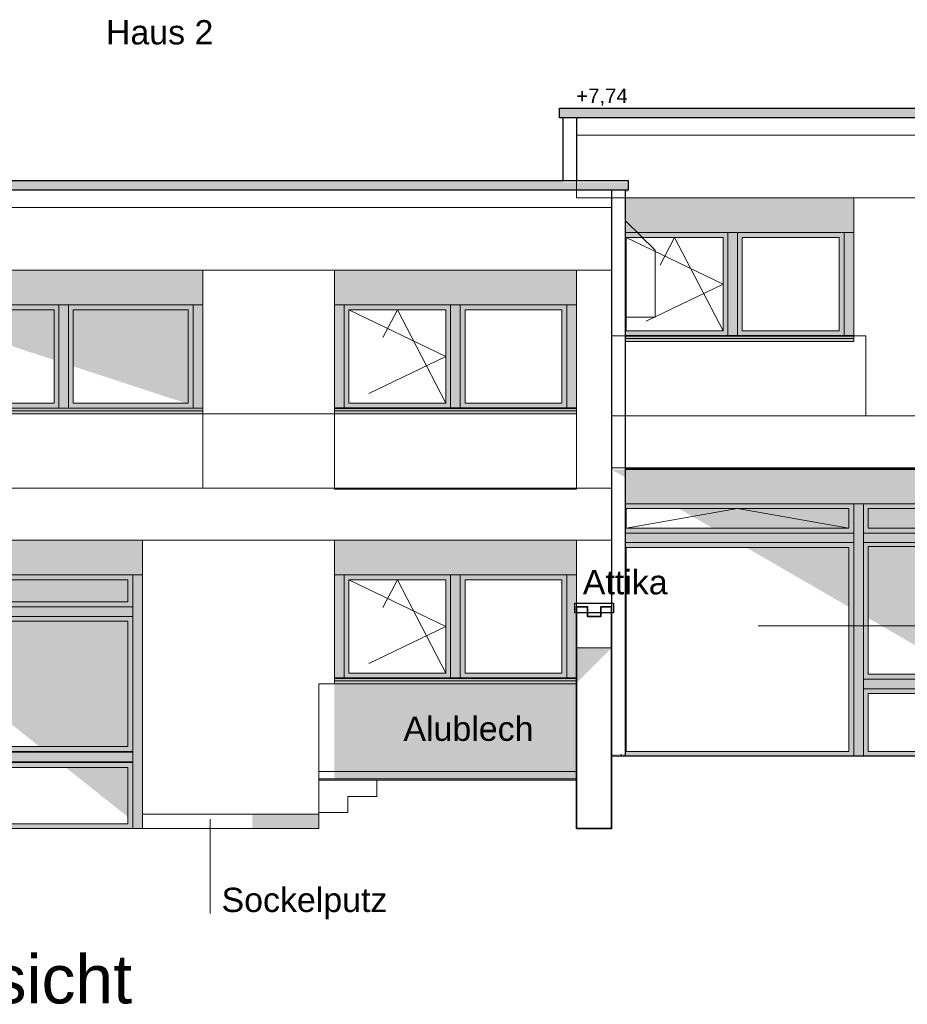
# Model space of a CAD drawing. Header units: metres. Extents: x -8.5 to 47, y -9.6 to 55.9.
# Tile 11 of 13: x 9.9 to 19.1, y 45.7 to 55.9. Entities that reach past the tile are written whole.
import ezdxf

# ---------------------------------------------------------------- set-up
doc = ezdxf.new("R2010")
doc.units = ezdxf.units.M
doc.set_wipeout_variables(frame=1)
doc.linetypes.add('Linienart-2', pattern=[2.999816, 1.999869, -0.999947])
doc.linetypes.add('Linienart-3', pattern=[3.999763, 2.999816, -0.999947])
for name, color, linetype in [('002AA_AA', 109, 'Continuous'), ('003ARCH_A', 7, 'Continuous'), ('003TX_ML', 7, 'Continuous'), ('003TX_TXT', 7, 'Continuous')]:
    doc.layers.add(name, color=color, linetype=linetype)
doc.layers.add('003SON_SON', color=7, linetype='Continuous', plot=False)
doc.styles.add('ARIAL', font='arial.ttf')
doc.styles.add('Arial (bold)', font='arial.ttf')
doc.styles.add('Arial Narrow', font='arial.ttf')

# ---------------------------------------------------------------- blocks, each defined once
blk = doc.blocks.new('Gruppe-21-1')
at = {"layer": '003ARCH_A', "linetype": 'Continuous', "lineweight": 0}
for points in [[(-17.023, 22.048), (-17.023, 25.026), (-11.888, 25.026), (-11.888, 22.048), (-11.988, 22.048), (-11.988, 24.666), (-16.923, 24.666), (-16.923, 22.048)], [(-16.923, 24.666), (-14.513, 24.666), (-14.513, 24.362), (-16.923, 24.362)], [(-14.513, 24.666), (-14.413, 24.666), (-14.413, 22.048), (-14.513, 22.048)], [(-14.413, 24.666), (-11.988, 24.666), (-11.988, 22.848), (-14.413, 22.848)], [(-14.413, 24.666), (-11.988, 24.666), (-11.988, 24.362), (-14.413, 24.362)], [(-16.923, 24.362), (-14.513, 24.362), (-14.513, 24.262), (-16.923, 24.262)], [(-16.923, 24.262), (-14.513, 24.262), (-14.513, 22.048), (-16.923, 22.048)], [(-14.413, 22.848), (-11.988, 22.848), (-11.988, 22.748), (-14.413, 22.748)], [(-14.413, 22.748), (-11.988, 22.748), (-11.988, 22.048), (-14.413, 22.048)]]:
    blk.add_hatch(color=252, dxfattribs=at).paths.add_polyline_path(points)
at = {"layer": '003ARCH_A', "color": 7, "linetype": 'Continuous', "lineweight": 9}
for p, q in [((-11.888, 25.019), (-17.023, 25.019)), ((-16.923, 22.048), (-16.923, 25.019)), ((-11.888, 22.048), (-11.888, 25.038)), ((-14.513, 22.048), (-14.513, 24.666)), ((-14.413, 22.848), (-14.413, 24.589)), ((-11.988, 24.589), (-11.988, 22.848)), ((-11.888, 22.048), (-11.888, 23.195)), ((-11.988, 22.848), (-14.413, 22.848)), ((-14.413, 22.098), (-14.413, 22.698)), ((-11.988, 22.698), (-11.988, 22.098))]:
    blk.add_line(p, q, dxfattribs=at)
at = {"layer": '003ARCH_A', "color": 7, "linetype": 'Continuous', "lineweight": 13}
for p, q in [((-14.513, 24.666), (-17.023, 24.666)), ((-16.923, 23.305), (-16.923, 24.616))]:
    blk.add_line(p, q, dxfattribs=at)
at = {"layer": '003ARCH_A', "color": 7, "linetype": 'Continuous', "lineweight": 18, "flags": 128}
for points in [[(-17.023, 22.048), (-17.023, 25.026), (-11.888, 25.026), (-11.888, 22.048), (-11.988, 22.048), (-11.988, 24.666), (-16.923, 24.666), (-16.923, 22.048)], [(-16.923, 24.666), (-14.513, 24.666), (-14.513, 24.362), (-16.923, 24.362)], [(-14.513, 24.666), (-14.413, 24.666), (-14.413, 22.048), (-14.513, 22.048)], [(-14.413, 24.666), (-11.988, 24.666), (-11.988, 22.848), (-14.413, 22.848)], [(-14.413, 24.666), (-11.988, 24.666), (-11.988, 24.362), (-14.413, 24.362)], [(-16.923, 24.362), (-14.513, 24.362), (-14.513, 24.262), (-16.923, 24.262)], [(-16.923, 24.262), (-14.513, 24.262), (-14.513, 22.048), (-16.923, 22.048)], [(-14.413, 22.848), (-11.988, 22.848), (-11.988, 22.748), (-14.413, 22.748)], [(-14.413, 22.748), (-11.988, 22.748), (-11.988, 22.048), (-14.413, 22.048)]]:
    blk.add_lwpolyline(points, close=True, dxfattribs=at)
at = {"color": 255, "linetype": 'Continuous', "lineweight": 18}
for points in [[(-16.873, 24.616), (-14.563, 24.616), (-14.563, 24.412), (-16.873, 24.412)], [(-16.873, 24.212), (-14.563, 24.212), (-14.563, 22.098), (-16.873, 22.098)], [(-14.363, 24.222), (-12.038, 24.222), (-12.038, 22.898), (-14.363, 22.898)], [(-14.363, 22.698), (-12.038, 22.698), (-12.038, 22.098), (-14.363, 22.098)]]:
    blk.add_wipeout(points, dxfattribs=at).dxf.layer = '003ARCH_A'
at = {"layer": '003ARCH_A', "linetype": 'Continuous', "lineweight": 0}
for color, points in [(252, [(-14.413, 24.362), (-11.988, 24.362), (-11.988, 24.262), (-14.413, 24.262)]), (7, [(-15.502, 23.4), (-15.505, 23.401), (-15.502, 23.401)]), (7, [(-13.488, 23.401), (-13.485, 23.401), (-13.488, 23.4)])]:
    blk.add_hatch(color=color, dxfattribs=at).paths.add_polyline_path(points)
at = {"layer": '003ARCH_A', "color": 7, "linetype": 'Linienart-3', "lineweight": 18}
blk.add_line((-15.505, 23.401), (-13.485, 23.401), dxfattribs=at)
at = {"layer": '003ARCH_A', "color": 7, "linetype": 'Continuous', "lineweight": 18, "flags": 128}
for points in [[(-16.873, 24.616), (-14.563, 24.616), (-14.563, 24.412), (-16.873, 24.412)], [(-14.413, 24.362), (-11.988, 24.362), (-11.988, 24.262), (-14.413, 24.262)], [(-16.873, 24.212), (-14.563, 24.212), (-14.563, 22.098), (-16.873, 22.098)], [(-14.363, 24.222), (-12.038, 24.222), (-12.038, 22.898), (-14.363, 22.898)], [(-14.363, 22.698), (-12.038, 22.698), (-12.038, 22.098), (-14.363, 22.098)]]:
    blk.add_lwpolyline(points, close=True, dxfattribs=at)
at = {"layer": '003ARCH_A', "color": 7, "linetype": 'Linienart-3', "lineweight": 18, "flags": 128}
blk.add_lwpolyline([(-16.873, 24.412), (-15.718, 24.616), (-14.563, 24.412)], dxfattribs=at)
at = {"layer": '003ARCH_A', "color": 7, "lineweight": 5, "flags": 128}
for points in [[(-15.502, 23.4), (-15.505, 23.401), (-15.502, 23.401)], [(-13.488, 23.401), (-13.485, 23.401), (-13.488, 23.4)]]:
    blk.add_lwpolyline(points, close=True, dxfattribs=at)
at = {"color": 255, "linetype": 'Continuous', "lineweight": 18}
blk.add_wipeout([(-14.363, 24.616), (-12.038, 24.616), (-12.038, 24.412), (-14.363, 24.412)], dxfattribs=at).dxf.layer = '003ARCH_A'
at = {"layer": '003ARCH_A', "color": 7, "linetype": 'Continuous', "lineweight": 18, "flags": 128}
blk.add_lwpolyline([(-14.363, 24.616), (-12.038, 24.616), (-12.038, 24.412), (-14.363, 24.412)], close=True, dxfattribs=at)
blk = doc.blocks.new('Gruppe-22-1')
at = {"layer": '003ARCH_A', "linetype": 'Continuous', "lineweight": 0}
for points in [[(-17.023, 26.408), (-14.513, 26.408), (-14.513, 26.378), (-17.023, 26.378)], [(-17.023, 26.378), (-14.513, 26.378), (-14.513, 26.348), (-17.023, 26.348)]]:
    blk.add_hatch(color=252, dxfattribs=at).paths.add_polyline_path(points)
at = {"layer": '003ARCH_A', "color": 7, "linetype": 'Continuous', "lineweight": 18, "flags": 128}
for points in [[(-17.023, 26.408), (-14.513, 26.408), (-14.513, 26.378), (-17.023, 26.378)], [(-17.023, 26.378), (-14.513, 26.378), (-14.513, 26.348), (-17.023, 26.348)]]:
    blk.add_lwpolyline(points, close=True, dxfattribs=at)
blk = doc.blocks.new('Gruppe-23-1')
at = {"layer": '003ARCH_A', "linetype": 'Continuous', "lineweight": 0}
for points in [[(-17.023, 26.408), (-17.023, 27.838), (-14.513, 27.838), (-14.513, 26.408)], [(-15.818, 27.478), (-15.718, 27.478), (-15.718, 26.408), (-15.818, 26.408)]]:
    blk.add_hatch(color=252, dxfattribs=at).paths.add_polyline_path(points)
at = {"layer": '003ARCH_A', "color": 7, "linetype": 'Continuous', "lineweight": 13}
for p, q in [((-14.513, 27.478), (-17.023, 27.478)), ((-16.923, 26.458), (-16.923, 27.428)), ((-15.818, 26.458), (-15.818, 27.428)), ((-15.718, 26.458), (-15.718, 27.428)), ((-14.613, 26.458), (-14.613, 27.428)), ((-14.513, 26.408), (-17.023, 26.408))]:
    blk.add_line(p, q, dxfattribs=at)
at = {"layer": '003ARCH_A', "color": 7, "linetype": 'Continuous', "lineweight": 9}
blk.add_line((-14.513, 26.408), (-17.023, 26.408), dxfattribs=at)
at = {"layer": '003ARCH_A', "color": 7, "linetype": 'Continuous', "lineweight": 18, "flags": 128}
for points in [[(-17.023, 26.408), (-17.023, 27.838), (-14.513, 27.838), (-14.513, 26.408)], [(-16.923, 27.478), (-15.818, 27.478), (-15.818, 26.408), (-16.923, 26.408)], [(-15.818, 27.478), (-15.718, 27.478), (-15.718, 26.408), (-15.818, 26.408)], [(-15.718, 27.478), (-14.613, 27.478), (-14.613, 26.408), (-15.718, 26.408)]]:
    blk.add_lwpolyline(points, close=True, dxfattribs=at)
at = {"color": 255, "linetype": 'Continuous', "lineweight": 18}
for points in [[(-16.873, 27.428), (-15.868, 27.428), (-15.868, 26.458), (-16.873, 26.458)], [(-15.668, 27.428), (-14.663, 27.428), (-14.663, 26.458), (-15.668, 26.458)]]:
    blk.add_wipeout(points, dxfattribs=at).dxf.layer = '003ARCH_A'
at = {"layer": '003ARCH_A', "color": 7, "linetype": 'Continuous', "lineweight": 35}
blk.add_line((-17.023, 26.408), (-14.513, 26.408), dxfattribs=at)
at = {"layer": '003ARCH_A', "color": 7, "linetype": 'Linienart-2', "lineweight": 18, "flags": 128}
blk.add_lwpolyline([(-17.023, 27.744), (-16.573, 27.294), (-16.573, 26.6), (-17.023, 26.6)], close=True, dxfattribs=at)
at = {"layer": '003ARCH_A', "color": 7, "linetype": 'Continuous', "lineweight": 18, "flags": 128}
for points in [[(-16.873, 27.428), (-15.868, 27.428), (-15.868, 26.458), (-16.873, 26.458)], [(-15.668, 27.428), (-14.663, 27.428), (-14.663, 26.458), (-15.668, 26.458)]]:
    blk.add_lwpolyline(points, close=True, dxfattribs=at)
at = {"layer": '003ARCH_A', "color": 7, "linetype": 'Linienart-2', "lineweight": 18, "flags": 128}
blk.add_lwpolyline([(-16.873, 27.428), (-15.868, 26.943), (-16.873, 26.458), (-16.37, 27.428), (-15.868, 26.458)], dxfattribs=at)
at = {"layer": '003ARCH_A', "color": 7}
blk.add_blockref('Gruppe-22-1', (0, 0), dxfattribs=at)
blk = doc.blocks.new('Gruppe-28-1')
at = {"layer": '003ARCH_A', "linetype": 'Continuous', "lineweight": 0, "true_color": 0xbbbbbb}
for points in [[(-25.648, 25.658), (-21.263, 25.658), (-21.263, 25.628), (-25.648, 25.628)], [(-25.648, 25.628), (-21.263, 25.628), (-21.263, 25.598), (-25.648, 25.598)]]:
    blk.add_hatch(color=9, dxfattribs=at).paths.add_polyline_path(points)
at = {"layer": '003ARCH_A', "color": 7, "linetype": 'Continuous', "lineweight": 18, "flags": 128}
for points in [[(-25.648, 25.658), (-21.263, 25.658), (-21.263, 25.628), (-25.648, 25.628)], [(-25.648, 25.628), (-21.263, 25.628), (-21.263, 25.598), (-25.648, 25.598)]]:
    blk.add_lwpolyline(points, close=True, dxfattribs=at)
blk = doc.blocks.new('Gruppe-29-1')
at = {"layer": '003ARCH_A', "linetype": 'Continuous', "lineweight": 0}
blk.add_hatch(color=252, dxfattribs=at).paths.add_polyline_path([(-21.263, 25.658), (-21.263, 27.088), (-25.648, 27.088), (-25.648, 25.658)])
at = {"layer": '003ARCH_A', "color": 7, "linetype": 'Continuous', "lineweight": 18, "flags": 128}
for points in [[(-21.263, 25.658), (-21.263, 27.088), (-25.648, 27.088), (-25.648, 25.658)], [(-25.548, 26.728), (-24.255, 26.728), (-24.255, 25.658), (-25.548, 25.658)], [(-24.155, 26.728), (-22.755, 26.728), (-22.755, 25.658), (-24.155, 25.658)], [(-22.655, 26.728), (-21.363, 26.728), (-21.363, 25.658), (-22.655, 25.658)]]:
    blk.add_lwpolyline(points, close=True, dxfattribs=at)
at = {"color": 255, "linetype": 'Continuous', "lineweight": 18}
for points in [[(-25.498, 26.678), (-24.305, 26.678), (-24.305, 25.708), (-25.498, 25.708)], [(-24.105, 26.678), (-22.805, 26.678), (-22.805, 25.708), (-24.105, 25.708)], [(-22.605, 26.678), (-21.413, 26.678), (-21.413, 25.708), (-22.605, 25.708)]]:
    blk.add_wipeout(points, dxfattribs=at).dxf.layer = '003ARCH_A'
at = {"layer": '003ARCH_A', "color": 7, "linetype": 'Continuous', "lineweight": 13}
for p, q in [((-23.738, 26.728), (-25.648, 26.728)), ((-25.648, 26.728), (-21.263, 26.728)), ((-25.548, 25.708), (-25.548, 26.678)), ((-24.255, 25.708), (-24.255, 26.678)), ((-22.755, 25.708), (-22.755, 26.678)), ((-22.655, 25.708), (-22.655, 26.678)), ((-21.263, 25.658), (-25.648, 25.658))]:
    blk.add_line(p, q, dxfattribs=at)
at = {"layer": '003ARCH_A', "color": 7, "linetype": 'Continuous', "lineweight": 18}
blk.add_line((-21.363, 25.708), (-21.363, 26.678), dxfattribs=at)
at = {"layer": '003ARCH_A', "color": 7, "linetype": 'Continuous', "lineweight": 18, "flags": 128}
for points in [[(-25.498, 26.678), (-24.305, 26.678), (-24.305, 25.708), (-25.498, 25.708)], [(-24.105, 26.678), (-22.805, 26.678), (-22.805, 25.708), (-24.105, 25.708)], [(-22.605, 26.678), (-21.413, 26.678), (-21.413, 25.708), (-22.605, 25.708)]]:
    blk.add_lwpolyline(points, close=True, dxfattribs=at)
at = {"layer": '003ARCH_A', "color": 7}
blk.add_blockref('Gruppe-28-1', (0, 0), dxfattribs=at)
blk = doc.blocks.new('Gruppe-30-1')
at = {"layer": '003ARCH_A', "linetype": 'Continuous', "lineweight": 0}
for points in [[(-21.888, 21.298), (-21.888, 24.288), (-25.648, 24.288), (-25.648, 21.298), (-25.548, 21.298), (-25.548, 23.928), (-23.768, 23.928), (-23.768, 21.298), (-23.653, 21.298), (-23.653, 23.928), (-21.988, 23.928), (-21.988, 21.298)], [(-25.548, 23.928), (-23.768, 23.928), (-23.768, 23.598), (-25.548, 23.598)], [(-23.653, 23.928), (-21.988, 23.928), (-21.988, 23.598), (-23.653, 23.598)], [(-25.548, 23.498), (-23.768, 23.498), (-23.768, 21.398), (-25.548, 21.398)], [(-23.653, 23.498), (-21.988, 23.498), (-21.988, 22.098), (-23.653, 22.098)], [(-23.653, 22.09), (-21.988, 22.09), (-21.988, 21.99), (-23.653, 21.99)], [(-23.653, 21.981), (-21.988, 21.981), (-21.988, 21.298), (-23.653, 21.298)]]:
    blk.add_hatch(color=252, dxfattribs=at).paths.add_polyline_path(points)
at = {"layer": '003ARCH_A', "color": 7, "linetype": 'Continuous', "lineweight": 13}
for p, q in [((-25.648, 21.298), (-25.648, 24.288)), ((-21.888, 21.298), (-21.888, 24.288)), ((-21.888, 23.928), (-25.648, 23.928)), ((-25.548, 23.598), (-25.548, 23.878)), ((-21.988, 23.598), (-21.988, 23.878)), ((-23.768, 23.598), (-25.548, 23.598)), ((-21.988, 23.598), (-23.653, 23.598)), ((-23.768, 23.498), (-25.548, 23.498)), ((-21.988, 23.498), (-23.653, 23.498)), ((-21.988, 23.498), (-21.988, 22.098)), ((-25.548, 21.398), (-25.548, 23.448)), ((-21.988, 22.098), (-23.653, 22.098)), ((-25.548, 21.398), (-23.768, 21.398))]:
    blk.add_line(p, q, dxfattribs=at)
at = {"layer": '003ARCH_A', "color": 7, "linetype": 'Continuous', "lineweight": 18}
for p, q in [((-23.653, 21.981), (-21.988, 21.981)), ((-21.988, 21.948), (-21.988, 21.348))]:
    blk.add_line(p, q, dxfattribs=at)
at = {"layer": '003ARCH_A', "color": 7, "linetype": 'Continuous', "lineweight": 18, "flags": 128}
for points in [[(-21.888, 21.298), (-21.888, 24.288), (-25.648, 24.288), (-25.648, 21.298), (-25.548, 21.298), (-25.548, 23.928), (-23.768, 23.928), (-23.768, 21.298), (-23.653, 21.298), (-23.653, 23.928), (-21.988, 23.928), (-21.988, 21.298)], [(-25.548, 23.928), (-23.768, 23.928), (-23.768, 23.598), (-25.548, 23.598)], [(-23.653, 23.928), (-21.988, 23.928), (-21.988, 23.598), (-23.653, 23.598)], [(-25.548, 23.498), (-23.768, 23.498), (-23.768, 21.398), (-25.548, 21.398)], [(-23.653, 23.498), (-21.988, 23.498), (-21.988, 22.098), (-23.653, 22.098)], [(-23.653, 22.09), (-21.988, 22.09), (-21.988, 21.99), (-23.653, 21.99)], [(-23.653, 21.981), (-21.988, 21.981), (-21.988, 21.298), (-23.653, 21.298)]]:
    blk.add_lwpolyline(points, close=True, dxfattribs=at)
at = {"color": 255, "linetype": 'Continuous', "lineweight": 18}
for points in [[(-25.498, 23.878), (-23.818, 23.878), (-23.818, 23.648), (-25.498, 23.648)], [(-23.603, 23.878), (-22.038, 23.878), (-22.038, 23.648), (-23.603, 23.648)], [(-25.498, 23.448), (-23.818, 23.448), (-23.818, 21.448), (-25.498, 21.448)], [(-23.603, 23.448), (-22.038, 23.448), (-22.038, 22.148), (-23.603, 22.148)], [(-23.603, 21.931), (-22.038, 21.931), (-22.038, 21.348), (-23.603, 21.348)]]:
    blk.add_wipeout(points, dxfattribs=at).dxf.layer = '003ARCH_A'
at = {"layer": '003ARCH_A', "linetype": 'Continuous', "lineweight": 0}
for points in [[(-25.548, 23.598), (-23.768, 23.598), (-23.768, 23.498), (-25.548, 23.498)], [(-23.653, 23.598), (-21.988, 23.598), (-21.988, 23.498), (-23.653, 23.498)]]:
    blk.add_hatch(color=252, dxfattribs=at).paths.add_polyline_path(points)
at = {"layer": '003ARCH_A', "color": 7, "linetype": 'Continuous', "lineweight": 18, "flags": 128}
for points in [[(-25.498, 23.878), (-23.818, 23.878), (-23.818, 23.648), (-25.498, 23.648)], [(-23.603, 23.878), (-22.038, 23.878), (-22.038, 23.648), (-23.603, 23.648)], [(-25.548, 23.598), (-23.768, 23.598), (-23.768, 23.498), (-25.548, 23.498)], [(-23.653, 23.598), (-21.988, 23.598), (-21.988, 23.498), (-23.653, 23.498)], [(-25.498, 23.448), (-23.818, 23.448), (-23.818, 21.448), (-25.498, 21.448)], [(-23.603, 23.448), (-22.038, 23.448), (-22.038, 22.148), (-23.603, 22.148)], [(-23.603, 21.931), (-22.038, 21.931), (-22.038, 21.348), (-23.603, 21.348)]]:
    blk.add_lwpolyline(points, close=True, dxfattribs=at)
blk = doc.blocks.new('Gruppe-31-1')
at = {"layer": '003ARCH_A', "linetype": 'Continuous', "lineweight": 0, "true_color": 0xbbbbbb}
for points in [[(-19.898, 25.658), (-17.388, 25.658), (-17.388, 25.628), (-19.898, 25.628)], [(-19.898, 25.628), (-17.388, 25.628), (-17.388, 25.598), (-19.898, 25.598)]]:
    blk.add_hatch(color=9, dxfattribs=at).paths.add_polyline_path(points)
at = {"layer": '003ARCH_A', "color": 7, "linetype": 'Continuous', "lineweight": 18, "flags": 128}
for points in [[(-19.898, 25.658), (-17.388, 25.658), (-17.388, 25.628), (-19.898, 25.628)], [(-19.898, 25.628), (-17.388, 25.628), (-17.388, 25.598), (-19.898, 25.598)]]:
    blk.add_lwpolyline(points, close=True, dxfattribs=at)
blk = doc.blocks.new('Gruppe-32-1')
at = {"layer": '003ARCH_A', "linetype": 'Continuous', "lineweight": 0}
for points in [[(-19.898, 25.658), (-19.898, 27.088), (-17.388, 27.088), (-17.388, 25.658)], [(-18.693, 26.728), (-18.593, 26.728), (-18.593, 25.658), (-18.693, 25.658)]]:
    blk.add_hatch(color=252, dxfattribs=at).paths.add_polyline_path(points)
at = {"layer": '003ARCH_A', "color": 7, "linetype": 'Continuous', "lineweight": 13}
for p, q in [((-17.388, 26.728), (-19.898, 26.728)), ((-19.798, 25.708), (-19.798, 26.678)), ((-18.693, 25.708), (-18.693, 26.678)), ((-18.593, 25.708), (-18.593, 26.678)), ((-17.488, 25.708), (-17.488, 26.678)), ((-17.388, 25.658), (-19.898, 25.658))]:
    blk.add_line(p, q, dxfattribs=at)
at = {"layer": '003ARCH_A', "color": 7, "linetype": 'Continuous', "lineweight": 18, "flags": 128}
for points in [[(-19.898, 25.658), (-19.898, 27.088), (-17.388, 27.088), (-17.388, 25.658)], [(-19.798, 26.728), (-18.693, 26.728), (-18.693, 25.658), (-19.798, 25.658)], [(-18.693, 26.728), (-18.593, 26.728), (-18.593, 25.658), (-18.693, 25.658)], [(-18.593, 26.728), (-17.488, 26.728), (-17.488, 25.658), (-18.593, 25.658)]]:
    blk.add_lwpolyline(points, close=True, dxfattribs=at)
at = {"color": 255, "linetype": 'Continuous', "lineweight": 18}
for points in [[(-19.748, 26.678), (-18.743, 26.678), (-18.743, 25.708), (-19.748, 25.708)], [(-18.543, 26.678), (-17.538, 26.678), (-17.538, 25.708), (-18.543, 25.708)]]:
    blk.add_wipeout(points, dxfattribs=at).dxf.layer = '003ARCH_A'
at = {"layer": '003ARCH_A', "color": 7, "linetype": 'Continuous', "lineweight": 35}
blk.add_line((-19.898, 25.658), (-17.388, 25.658), dxfattribs=at)
at = {"layer": '003ARCH_A', "color": 7, "linetype": 'Continuous', "lineweight": 18, "flags": 128}
for points in [[(-19.748, 26.678), (-18.743, 26.678), (-18.743, 25.708), (-19.748, 25.708)], [(-18.543, 26.678), (-17.538, 26.678), (-17.538, 25.708), (-18.543, 25.708)]]:
    blk.add_lwpolyline(points, close=True, dxfattribs=at)
at = {"layer": '003ARCH_A', "color": 7, "linetype": 'Linienart-2', "lineweight": 18, "flags": 128}
blk.add_lwpolyline([(-19.748, 26.678), (-18.743, 26.193), (-19.748, 25.708), (-19.245, 26.678), (-18.743, 25.708)], dxfattribs=at)
at = {"layer": '003ARCH_A', "color": 7}
blk.add_blockref('Gruppe-31-1', (0, 0), dxfattribs=at)
blk = doc.blocks.new('Gruppe-33-1')
at = {"color": 255, "linetype": 'Continuous', "lineweight": 35}
blk.add_wipeout([(-17.388, 21.298), (-17.388, 23.598), (-17.275, 23.598), (-17.275, 23.498), (-17.135, 23.498), (-17.135, 23.598), (-17.023, 23.598), (-17.023, 21.298)], dxfattribs=at).dxf.layer = '003ARCH_A'
at = {"layer": '003ARCH_A', "color": 7, "linetype": 'Continuous', "lineweight": 18}
blk.add_line((-17.023, 23.171), (-17.388, 23.171), dxfattribs=at)
at = {"layer": '003ARCH_A', "color": 7, "linetype": 'Continuous', "lineweight": 35, "flags": 128}
blk.add_lwpolyline([(-17.388, 21.298), (-17.388, 23.598), (-17.275, 23.598), (-17.275, 23.498), (-17.135, 23.498), (-17.135, 23.598), (-17.023, 23.598), (-17.023, 21.298)], close=True, dxfattribs=at)
blk = doc.blocks.new('Gruppe-34-1')
at = {"layer": '003ARCH_A', "linetype": 'Continuous', "lineweight": 0, "true_color": 0xbbbbbb}
for points in [[(-19.898, 22.858), (-17.388, 22.858), (-17.388, 22.828), (-19.898, 22.828)], [(-19.898, 22.828), (-17.388, 22.828), (-17.388, 22.798), (-19.898, 22.798)]]:
    blk.add_hatch(color=9, dxfattribs=at).paths.add_polyline_path(points)
at = {"layer": '003ARCH_A', "color": 7, "linetype": 'Continuous', "lineweight": 18, "flags": 128}
for points in [[(-19.898, 22.858), (-17.388, 22.858), (-17.388, 22.828), (-19.898, 22.828)], [(-19.898, 22.828), (-17.388, 22.828), (-17.388, 22.798), (-19.898, 22.798)]]:
    blk.add_lwpolyline(points, close=True, dxfattribs=at)
blk = doc.blocks.new('Gruppe-35-1')
at = {"layer": '003ARCH_A', "linetype": 'Continuous', "lineweight": 0}
for points in [[(-19.898, 22.858), (-19.898, 24.288), (-17.388, 24.288), (-17.388, 22.858)], [(-18.693, 23.928), (-18.593, 23.928), (-18.593, 22.858), (-18.693, 22.858)]]:
    blk.add_hatch(color=252, dxfattribs=at).paths.add_polyline_path(points)
at = {"layer": '003ARCH_A', "color": 7, "linetype": 'Continuous', "lineweight": 13}
for p, q in [((-17.388, 23.928), (-19.898, 23.928)), ((-19.798, 22.908), (-19.798, 23.878)), ((-18.693, 22.908), (-18.693, 23.878)), ((-18.593, 22.908), (-18.593, 23.878)), ((-17.488, 22.908), (-17.488, 23.878)), ((-17.388, 22.858), (-19.898, 22.858))]:
    blk.add_line(p, q, dxfattribs=at)
at = {"layer": '003ARCH_A', "color": 7, "linetype": 'Continuous', "lineweight": 18, "flags": 128}
for points in [[(-19.898, 22.858), (-19.898, 24.288), (-17.388, 24.288), (-17.388, 22.858)], [(-19.798, 23.928), (-18.693, 23.928), (-18.693, 22.858), (-19.798, 22.858)], [(-18.693, 23.928), (-18.593, 23.928), (-18.593, 22.858), (-18.693, 22.858)], [(-18.593, 23.928), (-17.488, 23.928), (-17.488, 22.858), (-18.593, 22.858)]]:
    blk.add_lwpolyline(points, close=True, dxfattribs=at)
at = {"color": 255, "linetype": 'Continuous', "lineweight": 18}
for points in [[(-19.748, 23.878), (-18.743, 23.878), (-18.743, 22.908), (-19.748, 22.908)], [(-18.543, 23.878), (-17.538, 23.878), (-17.538, 22.908), (-18.543, 22.908)]]:
    blk.add_wipeout(points, dxfattribs=at).dxf.layer = '003ARCH_A'
at = {"layer": '003ARCH_A', "color": 7, "linetype": 'Continuous', "lineweight": 35}
blk.add_line((-19.898, 22.858), (-17.388, 22.858), dxfattribs=at)
at = {"layer": '003ARCH_A', "color": 7, "linetype": 'Continuous', "lineweight": 18, "flags": 128}
for points in [[(-19.748, 23.878), (-18.743, 23.878), (-18.743, 22.908), (-19.748, 22.908)], [(-18.543, 23.878), (-17.538, 23.878), (-17.538, 22.908), (-18.543, 22.908)]]:
    blk.add_lwpolyline(points, close=True, dxfattribs=at)
at = {"layer": '003ARCH_A', "color": 7, "linetype": 'Linienart-2', "lineweight": 18, "flags": 128}
blk.add_lwpolyline([(-19.748, 23.878), (-18.743, 23.393), (-19.748, 22.908), (-19.245, 23.878), (-18.743, 22.908)], dxfattribs=at)
at = {"layer": '003ARCH_A', "color": 7}
blk.add_blockref('Gruppe-34-1', (0, 0), dxfattribs=at)

msp = doc.modelspace()

# ---------------------------------------------------------------- hatches: boundary and pattern name
at = {"layer": '003ARCH_A', "linetype": 'Continuous', "lineweight": 0}
for points in [[(15.5041, 54.9607), (21.7141, 54.9607), (21.7141, 54.8607), (15.5041, 54.8607)], [(15.6791, 54.6807), (27.7941, 54.6807), (27.7941, 54.0307), (15.6791, 54.0307)], [(6.8841, 54.2107), (16.2141, 54.2107), (16.2141, 54.1107), (6.8841, 54.1107)], [(7.0541, 53.9307), (16.0441, 53.9307), (16.0441, 53.2807), (7.0541, 53.2807)], [(11.8041, 53.2807), (13.1691, 53.2807), (13.1691, 51.7907), (11.8041, 51.7907)], [(16.0441, 52.6007), (18.6791, 52.6007), (18.6791, 51.7707), (16.0441, 51.7707)], [(7.4191, 51.8507), (11.8041, 51.8507), (11.8041, 51.0207), (7.4191, 51.0207)], [(13.1691, 51.8507), (15.6791, 51.8507), (15.6791, 51.0107), (13.1691, 51.0107)], [(16.0441, 51.7707), (27.7941, 51.7707), (27.7941, 51.2307), (16.0441, 51.2307)], [(7.0541, 51.0207), (16.0441, 51.0207), (16.0441, 50.4807), (7.0541, 50.4807)], [(15.6622, 49.8282), (16.0622, 49.8282), (16.0622, 49.7282), (15.6622, 49.7282)], [(13.0091, 48.9907), (15.6793, 48.9907), (15.6793, 48.0046), (13.0091, 48.0046)], [(11.1791, 47.6407), (13.0091, 47.6407), (13.0091, 48.0834), (15.6777, 48.0834), (15.6791, 47.9907), (13.0091, 47.9903), (13.0091, 47.4907), (11.1791, 47.4907)]]:
    msp.add_hatch(color=254, dxfattribs=at).paths.add_polyline_path(points)

# ---------------------------------------------------------------- texts
at = {"layer": '003TX_ML', "color": 7, "insert": (15.6771, 55.1635), "char_height": 0.15103, "attachment_point": 1, "line_spacing_factor": 0.970891, "style": 'ARIAL'}
msp.add_mtext('+7,74', dxfattribs=at)
at = {"layer": '003TX_TXT', "color": 7, "attachment_point": 1}
for s, insert, char_height, line_spacing_factor, style in [('Haus 2', (10.8001, 55.8731), 0.25172, 0.970891, 'Arial (bold)'), ('Sockelputz', (11.9989, 46.8766), 0.25172, 0.968358, 'Arial Narrow'), ('Westansicht', (7.2408, 46.1801), 0.503443, 0.970891, 'ARIAL')]:
    msp.add_mtext(s, dxfattribs=dict(at, insert=insert, char_height=char_height, line_spacing_factor=line_spacing_factor, style=style))

# ---------------------------------------------------------------- next in the draw order: wipeouts: each hides what was drawn before it
at = {"color": 254, "linetype": 'Continuous', "lineweight": 5}
msp.add_wipeout([(15.5391, 54.1925), (15.5391, 54.8607), (21.6841, 54.8607), (21.6841, 48.2407), (16.1841, 48.2407), (16.1841, 54.0897), (16.2141, 54.0897), (16.2141, 54.1925)], dxfattribs=at).dxf.layer = '003ARCH_A'

# ---------------------------------------------------------------- next in the draw order: linework, layer by layer
at = {"layer": '003ARCH_A', "color": 7}
for p, q in [((15.5391, 54.8607), (15.5391, 54.2107)), ((15.6791, 54.8607), (15.6791, 54.2107))]:
    msp.add_line(p, q, dxfattribs=at)
at = {"layer": '003ARCH_A', "color": 254, "flags": 128}
msp.add_lwpolyline([(15.5041, 54.9607), (21.7141, 54.9607), (21.7141, 54.8607), (15.5041, 54.8607)], close=True, dxfattribs=at)

# ---------------------------------------------------------------- next in the draw order: block references
at = {"layer": '003ARCH_A', "color": 7}
for name in ['Gruppe-23-1', 'Gruppe-21-1']:
    msp.add_blockref(name, (33.0669, 26.1927), dxfattribs=at)

# ---------------------------------------------------------------- next in the draw order: wipeouts: each hides what was drawn before it
at = {"color": 254, "linetype": 'Continuous', "lineweight": 5}
msp.add_wipeout([(16.1841, 54.1107), (16.1841, 48.2616), (16.0441, 48.2616), (16.0441, 49.7907), (15.9316, 49.7907), (15.9316, 49.6907), (15.7916, 49.6907), (15.7916, 49.7907), (15.6791, 49.7907), (15.6791, 48.0046), (12.9167, 48.0046), (12.9167, 47.8333), (12.6167, 47.8333), (12.6167, 47.662), (12.3167, 47.662), (12.3167, 47.4907), (7.1941, 47.4907), (7.1941, 53.3397), (7.2287, 53.3397), (7.2287, 53.4425), (6.9141, 53.4425), (6.9141, 54.1107)], dxfattribs=at).dxf.layer = '003ARCH_A'

# ---------------------------------------------------------------- next in the draw order: linework, layer by layer
at = {"layer": '002AA_AA', "color": 7}
msp.add_line((21.5441, 48.2407), (16.0441, 48.2407), dxfattribs=at)
at = {"layer": '003ARCH_A', "color": 7}
for p, q in [((16.0441, 54.1107), (16.0441, 48.2407)), ((16.1841, 54.1107), (16.1841, 48.2407))]:
    msp.add_line(p, q, dxfattribs=at)
at = {"layer": '003ARCH_A', "color": 254, "linetype": 'Continuous', "lineweight": 9, "flags": 128}
for points in [[(15.6791, 54.6807), (27.7941, 54.6807), (27.7941, 54.0307), (15.6791, 54.0307)], [(7.0541, 53.9307), (16.0441, 53.9307), (16.0441, 53.2807), (7.0541, 53.2807)], [(16.0441, 52.6007), (18.6791, 52.6007), (18.6791, 51.7707), (16.0441, 51.7707)], [(7.4191, 51.8507), (11.8041, 51.8507), (11.8041, 51.0207), (7.4191, 51.0207)], [(13.1691, 51.8507), (15.6791, 51.8507), (15.6791, 51.0107), (13.1691, 51.0107)], [(16.0441, 51.7707), (27.7941, 51.7707), (27.7941, 51.2307), (16.0441, 51.2307)], [(7.0541, 51.0207), (16.0441, 51.0207), (16.0441, 50.4807), (7.0541, 50.4807)]]:
    msp.add_lwpolyline(points, close=True, dxfattribs=at)
at = {"layer": '003ARCH_A', "color": 254, "flags": 128}
msp.add_lwpolyline([(6.8841, 54.2107), (16.2141, 54.2107), (16.2141, 54.1107), (6.8841, 54.1107)], close=True, dxfattribs=at)
at = {"layer": '003ARCH_A', "color": 7, "linetype": 'Linienart-2', "lineweight": 18, "flags": 128}
msp.add_lwpolyline([(13.6091, 47.9884), (13.6091, 47.8234), (13.3091, 47.8234), (13.3091, 47.6573), (13.0091, 47.6573), (13.0091, 47.4907)], dxfattribs=at)
at = {"layer": '003ARCH_A', "color": 254, "linetype": 'Continuous'}
msp.add_solid([(13.1691, 47.9907), (15.6791, 47.9907), (13.1691, 49.0507), (15.6791, 49.0507)], dxfattribs=at)
at = {"layer": '003TX_TXT', "color": 7, "linetype": 'Continuous', "lineweight": 18}
msp.add_line((11.88, 46.6082), (11.88, 47.5884), dxfattribs=at)

# ---------------------------------------------------------------- next in the draw order: texts
at = {"layer": '003TX_TXT', "color": 7, "char_height": 0.25172, "attachment_point": 1}
for s, insert, line_spacing_factor, style in [('Attika', (15.7449, 50.1705), 0.970891, 'ARIAL'), ('Alublech', (13.8847, 48.6512), 0.968358, 'Arial Narrow')]:
    msp.add_mtext(s, dxfattribs=dict(at, insert=insert, line_spacing_factor=line_spacing_factor, style=style))

# ---------------------------------------------------------------- next in the draw order: block references
at = {"layer": '003ARCH_A', "color": 7}
for name in ['Gruppe-29-1', 'Gruppe-32-1', 'Gruppe-30-1']:
    msp.add_blockref(name, (33.0669, 26.1927), dxfattribs=at)
at = {"layer": '003ARCH_A', "color": 254}
msp.add_blockref('Gruppe-33-1', (33.0669, 26.1927), dxfattribs=at)

# ---------------------------------------------------------------- next in the draw order: linework, layer by layer
at = {"layer": '003ARCH_A', "color": 7, "linetype": 'Continuous', "lineweight": 18}
msp.add_line((12.3167, 47.6407), (11.1791, 47.6407), dxfattribs=at)
at = {"layer": '003ARCH_A', "color": 254, "linetype": 'Continuous', "lineweight": 18, "flags": 128}
for points in [[(11.8041, 53.2807), (13.1691, 53.2807), (13.1691, 51.7907), (11.8041, 51.7907)], [(11.1791, 47.6407), (13.0091, 47.6407), (13.0091, 48.0834), (15.6777, 48.0834), (15.6791, 47.9907), (13.0091, 47.9903), (13.0091, 47.4907), (11.1791, 47.4907)]]:
    msp.add_lwpolyline(points, close=True, dxfattribs=at)
at = {"layer": '003SON_SON', "color": 251, "linetype": 'Continuous'}
for points in [[(7.4191, 53.2807), (11.8041, 53.2807), (11.8041, 51.8434)], [(16.0441, 51.2118), (21.1791, 51.2118), (21.1791, 48.2407)], [(7.4191, 50.4807), (11.1791, 50.4807), (11.1791, 47.4907)]]:
    msp.add_solid(points, dxfattribs=at)

# ---------------------------------------------------------------- next in the draw order: block references
at = {"layer": '003ARCH_A', "color": 7}
msp.add_blockref('Gruppe-35-1', (33.0669, 26.1927), dxfattribs=at)

# ---------------------------------------------------------------- next in the draw order: linework, layer by layer
at = {"layer": '003ARCH_A', "color": 254, "flags": 128}
msp.add_lwpolyline([(15.6622, 49.8282), (16.0622, 49.8282), (16.0622, 49.7282), (15.6622, 49.7282)], close=True, dxfattribs=at)
at = {"layer": '003ARCH_A', "color": 254, "linetype": 'Continuous', "lineweight": 18, "flags": 128}
msp.add_lwpolyline([(13.0091, 48.9907), (15.6793, 48.9907), (15.6793, 48.0046), (13.0091, 48.0046)], close=True, dxfattribs=at)
at = {"layer": '003SON_SON', "color": 251, "linetype": 'Continuous'}
msp.add_solid([(15.6791, 49.3634), (16.0441, 49.3634), (15.6791, 48.9984)], dxfattribs=at)

doc.saveas('drawing.dxf')
